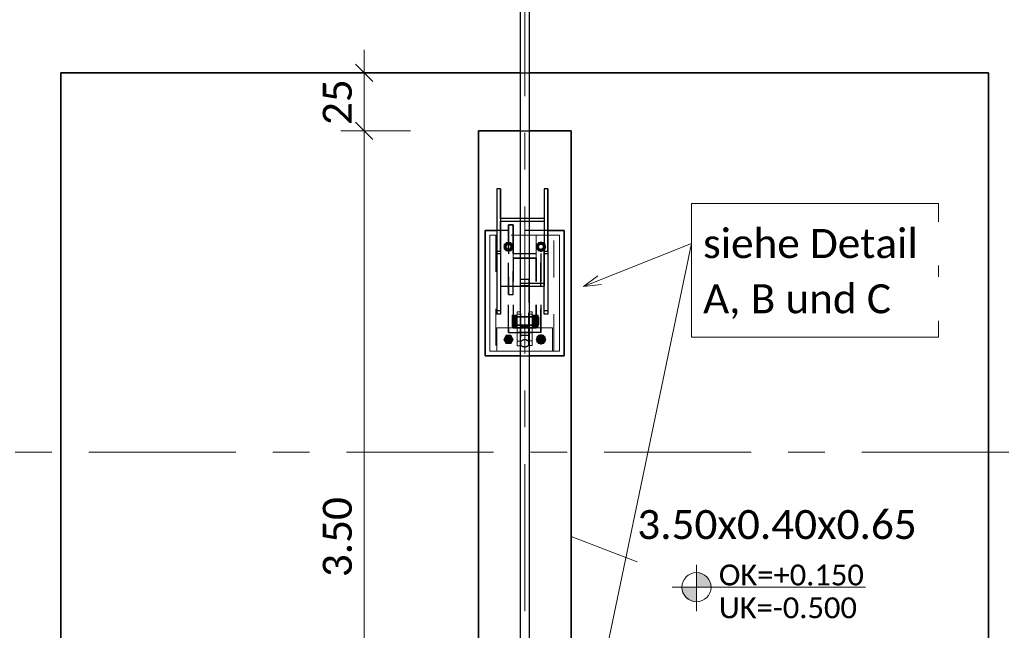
# Model space of a CAD drawing. Header units: metres. Extents: x -3 to 135, y -4 to 27.
# Tile 45 of 81: x 40.39 to 44.63, y 18 to 20.63. Entities that reach past the tile are written whole.
import ezdxf

# ---------------------------------------------------------------- set-up
doc = ezdxf.new("R2010")
doc.units = ezdxf.units.M
for name, pattern in [('Rasterlinie', [1.1112499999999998, 0.6349999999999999, -0.15875, 0.15875, -0.15875]), ('Strich', [0.3175, 0.15875, -0.15875]), ('Verdeckt', [0.15, 0.09999999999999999, -0.05])]:
    doc.linetypes.add(name, pattern=pattern)
for name, color, linetype, lineweight in [('_Verdeckte Linien_', 7, 'Strich', 18), ('A-ANNO-DIMS', 211, 'Continuous', 9), ('A-ANNO-DIMS-50', 211, 'Continuous', 9), ('S-BEAM', 12, 'Continuous', 35), ('S-BEAM-HDLN', 1, 'Verdeckt', 25), ('S-COLS', 52, 'Continuous', 18), ('S-COLS-HDLN', 52, 'Verdeckt', 25), ('S-FNDN', 32, 'Continuous', 35), ('S-FNDN-HDLN', 4, 'Verdeckt', 25), ('S-FNDN-IDEN', 2, 'Continuous', 9), ('S-GRID', 1, 'Continuous', 9), ('Text', 250, 'Continuous', 9), ('Tragwerksverbindungen', 7, 'Continuous', 18)]:
    doc.layers.add(name, color=color, linetype=linetype, lineweight=lineweight)
doc.styles.add('Calibri_1', font='calibri.ttf', dxfattribs={"height": 0.125})
doc.styles.add('Calibri_3', font='calibri.ttf', dxfattribs={"height": 0.08999999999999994})
doc.dimstyles.new('DIM25', dxfattribs={"dimscale": 0.3048, "dimtxt": 0.1471685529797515, "dimasz": 0.2460629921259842, "dimexe": 0.3280839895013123, "dimexo": 0.0625, "dimgap": 0.01640419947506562, "dimtad": 1, "dimrnd": 0.001, "dimzin": 0, "dimdsep": 46, "dimtxsty": 'Calibri_1', "dimblk1": 'OBLIQUE', "dimblk2": 'OBLIQUE', "dimsah": 1, "dimcen": 0.09, "dimdle": 0.3280839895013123, "dimadec": 0, "dimazin": 0, "dimtfac": 1, "dimtdec": 4, "dimtix": 1, "dimtmove": 0, "dimatfit": 3, "dimfxl": 0.6561679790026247, "dimfxlon": 1, "dimtvp": 1, "dimtolj": 1, "dimtzin": 0, "dimlwd": 18, "dimlwe": 18, "dimarcsym": 2})
doc.dimstyles.new('DIM25_1', dxfattribs={"dimscale": 0.3048, "dimtxt": 0.1471685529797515, "dimasz": 0.2460629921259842, "dimexe": 0.3280839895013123, "dimexo": 0.0625, "dimgap": 0.01640419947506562, "dimtad": 1, "dimdec": 1, "dimlfac": 100, "dimrnd": 0.1, "dimdsep": 46, "dimtxsty": 'Calibri_1', "dimblk1": 'OBLIQUE', "dimblk2": 'OBLIQUE', "dimsah": 1, "dimcen": 0.09, "dimdle": 0.3280839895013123, "dimadec": 0, "dimazin": 0, "dimtfac": 1, "dimtdec": 4, "dimtix": 1, "dimtmove": 0, "dimatfit": 3, "dimfxl": 0.6561679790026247, "dimfxlon": 1, "dimtvp": 1, "dimtolj": 1, "dimtzin": 0, "dimlwd": 18, "dimlwe": 18, "dimarcsym": 2})

# ---------------------------------------------------------------- blocks, each defined once
blk = doc.blocks.new('SP-TV-Schraube_Mutter_001 - M24-V24-Fundamente Draufsicht')
at = {"layer": 'Tragwerksverbindungen', "linetype": 'Strich'}
blk.add_hatch(color=142, dxfattribs=at).paths.add_polyline_path([(2.483133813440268, 7.231604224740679), (2.503918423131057, 7.231604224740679), (2.514310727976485, 7.249604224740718), (2.503918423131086, 7.26760422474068), (2.483133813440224, 7.26760422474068), (2.472741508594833, 7.249604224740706)])
at = {"layer": '_Verdeckte Linien_'}
for radius, start, end in [(0.01200000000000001, 90, 269.9999999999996), (0.01199999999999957, 269.9999999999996, 90)]:
    blk.add_arc((2.493526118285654, 7.249604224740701), radius, start, end, dxfattribs=at)
at = {"layer": 'Tragwerksverbindungen'}
for p, q in [((2.48313381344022, 7.26760422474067), (2.472741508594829, 7.249604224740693)), ((2.503918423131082, 7.26760422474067), (2.48313381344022, 7.26760422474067)), ((2.514310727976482, 7.249604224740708), (2.503918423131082, 7.26760422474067)), ((2.472741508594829, 7.249604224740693), (2.483133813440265, 7.23160422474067)), ((2.483133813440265, 7.23160422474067), (2.503918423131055, 7.23160422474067)), ((2.503918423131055, 7.23160422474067), (2.514310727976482, 7.249604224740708))]:
    blk.add_line(p, q, dxfattribs=at)
blk = doc.blocks.new('SP-TV-Schraube_Mutter_001 - M24-V11-Fundamente Draufsicht')
at = {"layer": '_Verdeckte Linien_'}
for p, q in [((2.483133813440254, 19.66760422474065), (2.472741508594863, 19.64960422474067)), ((2.503918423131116, 19.66760422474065), (2.483133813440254, 19.66760422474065)), ((2.514310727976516, 19.64960422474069), (2.503918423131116, 19.66760422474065)), ((2.472741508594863, 19.64960422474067), (2.483133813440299, 19.63160422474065)), ((2.483133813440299, 19.63160422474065), (2.503918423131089, 19.63160422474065)), ((2.503918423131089, 19.63160422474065), (2.514310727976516, 19.64960422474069))]:
    blk.add_line(p, q, dxfattribs=at)
for start, end in [(90, 269.9999999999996), (269.9999999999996, 90)]:
    blk.add_arc((2.493526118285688, 19.64960422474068), 0.01200000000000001, start, end, dxfattribs=at)
blk = doc.blocks.new('SP-TV-Mutter_001 - M24-1093895-Fundamente Draufsicht')
at = {"layer": '_Verdeckte Linien_'}
for centre, radius, start, end in [((0, 0), 0.01620000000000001, 359.9999999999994, 179.9999999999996), ((0, 0), 0.01620000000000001, 180.0000000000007, 359.9999999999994), ((0, 0), 0.01199999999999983, 2.289999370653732e-13, 180), ((0, 0), 0.01199999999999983, 180.0000000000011, 2.035554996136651e-13), ((-2.957745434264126e-20, 0), 0.01037600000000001, 6.679164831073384e-13, 179.9999999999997), ((-2.957745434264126e-20, 0), 0.01037600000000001, 179.9999999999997, 359.9999999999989)]:
    blk.add_arc(centre, radius, start, end, dxfattribs=at)
for points in [[(-0.02078460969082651, 8.036904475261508e-17), (-0.01902888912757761, 0.00304099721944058), (-0.01554111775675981, 0.009081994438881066), (-0.01210068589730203, 0.01504099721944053), (-0.01039230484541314, 0.018)], [(-0.01039230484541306, -0.01800000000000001), (-0.01210068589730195, -0.01504099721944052), (-0.01554111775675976, -0.009081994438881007), (-0.01902888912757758, -0.003040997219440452), (-0.0207846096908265, 8.411431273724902e-17)], [(-0.01039230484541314, 0.018), (-0.006975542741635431, 0.018), (-9.467902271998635e-05, 0.018), (0.00688086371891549, 0.018), (0.01039230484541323, 0.018)], [(0.01039230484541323, 0.018), (0.01210068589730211, 0.01504099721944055), (0.01554111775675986, 0.009081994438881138), (0.01902888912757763, 0.003040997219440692), (0.02078460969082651, 2.247160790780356e-16)], [(0.02078460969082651, 2.263023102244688e-16), (0.0190762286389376, -0.002959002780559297), (0.01563579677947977, -0.00891800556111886), (0.01214802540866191, -0.01495900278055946), (0.01039230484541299, -0.01800000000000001)], [(0.01039230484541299, -0.01800000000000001), (0.006975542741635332, -0.01800000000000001), (9.467902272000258e-05, -0.01800000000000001), (-0.006880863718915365, -0.01800000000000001), (-0.01039230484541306, -0.01800000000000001)]]:
    blk.add_open_spline(points, degree=3, dxfattribs=at)
blk = doc.blocks.new('Rundstahl Träger - RB 36-V14-Fundamente Draufsicht')
at = {"layer": 'S-BEAM', "lineweight": 25}
for p, q in [((2.543526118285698, 21.8057504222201), (2.543526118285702, 17.60123693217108)), ((2.583526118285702, 17.60123693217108), (2.583526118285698, 21.8057504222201))]:
    blk.add_line(p, q, dxfattribs=at)
for major_axis, ratio, start_param, end_param in [((0.02000000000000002, 0), 0.6494464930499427, 0, 3.141592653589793), ((0.02000000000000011, 0), 0.6494464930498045, 3.156084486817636, 6.26869347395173)]:
    blk.add_ellipse((2.563526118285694, 21.80575042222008), major_axis=major_axis, ratio=ratio, start_param=start_param, end_param=end_param, dxfattribs=at)
at = {"layer": 'S-BEAM-HDLN'}
for major_axis, ratio, start_param, end_param in [((-0.02000000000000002, 4.986045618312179e-16), 0.6494464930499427, 3.135269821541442e-13, 3.141592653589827), ((0.02000000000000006, 0), 0.6494464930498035, 0.01449183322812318, 3.127100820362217)]:
    blk.add_ellipse((2.563526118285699, 17.60123693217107), major_axis=major_axis, ratio=ratio, start_param=start_param, end_param=end_param, dxfattribs=at)
blk = doc.blocks.new('Rundstahl Träger - RB 36-V15-Fundamente Draufsicht')
at = {"layer": 'S-BEAM', "lineweight": 25}
for p, q in [((2.543526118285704, 19.23292108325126), (2.543526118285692, 15.61392529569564)), ((2.583526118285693, 15.61392529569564), (2.583526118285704, 19.23292108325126))]:
    blk.add_line(p, q, dxfattribs=at)
for major_axis, ratio, start_param, end_param in [((0.01999999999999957, 0), 0.7505517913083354, 0.01259374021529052, 3.12899891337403), ((0.02000000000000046, 0), 0.7505517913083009, 3.141592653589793, 6.283185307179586)]:
    blk.add_ellipse((2.563526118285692, 15.61392529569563), major_axis=major_axis, ratio=ratio, start_param=start_param, end_param=end_param, dxfattribs=at)
at = {"layer": 'S-BEAM-HDLN'}
for major_axis, ratio, start_param, end_param in [((0.02000000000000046, 0), 0.7505517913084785, 0, 3.141592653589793), ((0.01999999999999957, 0), 0.7505517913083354, 3.154186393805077, 6.270591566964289)]:
    blk.add_ellipse((2.563526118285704, 19.23292108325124), major_axis=major_axis, ratio=ratio, start_param=start_param, end_param=end_param, dxfattribs=at)
blk = doc.blocks.new('Öse81 - Öse2-1140889-Fundamente Draufsicht')
at = {"layer": 'S-COLS'}
for p, q in [((2.543526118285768, 44.12825934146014), (2.531026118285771, 44.12825934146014)), ((2.531026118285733, 44.12825934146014), (2.531026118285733, 44.11796475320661)), ((2.531026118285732, 44.00196184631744), (2.531026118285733, 44.1179647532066)), ((2.543526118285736, 44.11796475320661), (2.531026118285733, 44.11796475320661)), ((2.531026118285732, 43.98202432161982), (2.531026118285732, 44.00196184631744)), ((2.531026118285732, 44.00196184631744), (2.543526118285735, 44.00196184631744)), ((2.543526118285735, 43.98202432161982), (2.531026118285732, 43.98202432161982))]:
    blk.add_line(p, q, dxfattribs=at)
at = {"layer": 'S-COLS-HDLN'}
for p, q in [((2.546026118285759, 44.12825934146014), (2.543575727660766, 44.12825934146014)), ((2.546026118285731, 44.11796475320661), (2.546026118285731, 44.12825934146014)), ((2.546026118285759, 44.10718075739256), (2.531026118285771, 44.10718075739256)), ((2.546026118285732, 44.11796475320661), (2.543575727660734, 44.11796475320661)), ((2.546026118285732, 44.1179647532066), (2.546026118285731, 44.00196184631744)), ((2.531026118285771, 44.07008075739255), (2.546026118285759, 44.07008075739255)), ((2.546026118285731, 44.05914974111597), (2.531026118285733, 44.05914974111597)), ((2.543575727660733, 44.00196184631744), (2.546026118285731, 44.00196184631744)), ((2.546026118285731, 44.00196184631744), (2.546026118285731, 43.98202432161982)), ((2.546026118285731, 43.98202432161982), (2.543575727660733, 43.98202432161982))]:
    blk.add_line(p, q, dxfattribs=at)
blk = doc.blocks.new('Lasche richtig42 - Lasche richtig-1141010-Fundamente Draufsicht')
at = {"layer": 'S-COLS-HDLN'}
for p, q in [((2.546026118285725, 44.12243060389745), (2.546026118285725, 44.26776297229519)), ((2.581026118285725, 44.26776297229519), (2.546026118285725, 44.26776297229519)), ((2.581026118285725, 44.26776297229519), (2.581026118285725, 44.12243060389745)), ((2.546026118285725, 44.2421859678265), (2.581026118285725, 44.2421859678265)), ((2.546026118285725, 44.12243060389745), (2.546026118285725, 44.0280075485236)), ((2.581026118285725, 44.0280075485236), (2.581026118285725, 44.12243060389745)), ((2.581026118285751, 44.10718075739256), (2.54602611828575, 44.10718075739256)), ((2.54602611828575, 44.07008075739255), (2.581026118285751, 44.07008075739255)), ((2.581026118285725, 44.06373046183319), (2.546026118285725, 44.06373046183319)), ((2.54602611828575, 44.02800754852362), (2.581026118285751, 44.02800754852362))]:
    blk.add_line(p, q, dxfattribs=at)
blk = doc.blocks.new('Öse87 - Öse2-1141024-Fundamente Draufsicht')
at = {"layer": 'S-COLS'}
for p, q in [((42.59602611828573, 19.36883244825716), (42.58352611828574, 19.36883244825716)), ((42.59602611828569, 19.3585378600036), (42.59602611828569, 19.36883244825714)), ((42.59602611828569, 19.3585378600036), (42.58352611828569, 19.3585378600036)), ((42.59602611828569, 19.3585378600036), (42.59602611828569, 19.24302082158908)), ((42.58352611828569, 19.24302082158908), (42.59602611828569, 19.24302082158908)), ((42.59602611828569, 19.24302082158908), (42.59602611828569, 19.2229196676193)), ((42.59602611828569, 19.2229196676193), (42.5835261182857, 19.2229196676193))]:
    blk.add_line(p, q, dxfattribs=at)
at = {"layer": 'S-COLS-HDLN'}
for p, q in [((42.58347650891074, 19.36883244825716), (42.58102611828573, 19.36883244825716)), ((42.58102611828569, 19.36883244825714), (42.58102611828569, 19.3585378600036)), ((42.58102611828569, 19.24302082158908), (42.58102611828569, 19.3585378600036)), ((42.5834765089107, 19.3585378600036), (42.58102611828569, 19.3585378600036)), ((42.59602611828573, 19.34775386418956), (42.58102611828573, 19.34775386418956)), ((42.58102611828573, 19.31065386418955), (42.59602611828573, 19.31065386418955)), ((42.59602611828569, 19.29972284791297), (42.58102611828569, 19.29972284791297)), ((42.58102611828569, 19.2229196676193), (42.58102611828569, 19.24302082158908)), ((42.58102611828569, 19.24302082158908), (42.5834765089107, 19.24302082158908)), ((42.58347650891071, 19.2229196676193), (42.58102611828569, 19.2229196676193))]:
    blk.add_line(p, q, dxfattribs=at)
blk = doc.blocks.new('SP-TV-AP-Rechteck_002 - AP-Rechteck-V26-Fundamente Draufsicht')
at = {"layer": '_Verdeckte Linien_'}
for p, q in [((0.01995039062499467, 0.25), (-0.01995039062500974, 0.25)), ((-0.09995039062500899, -0.25), (0.119950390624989, -0.25))]:
    blk.add_line(p, q, dxfattribs=at)
at = {"layer": 'Tragwerksverbindungen'}
for p, q in [((-0.02000000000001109, 0.25), (-0.15, 0.25)), ((-0.15, 0.25), (-0.15, -0.25)), ((0.15, 0.25), (0.01999999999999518, 0.25)), ((0.15, -0.25), (0.15, 0.25)), ((-0.15, -0.25), (-0.1000000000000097, -0.25)), ((0.1199999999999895, -0.25), (0.15, -0.25))]:
    blk.add_line(p, q, dxfattribs=at)
blk = doc.blocks.new('SP-TV-Schraube_Mutter_001 - M33-V17-Fundamente Draufsicht')
at = {"layer": 'Tragwerksverbindungen', "linetype": 'Strich'}
for points in [[(-0.02499999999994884, 7.363496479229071e-14), (1.082867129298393e-14, 7.363496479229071e-14), (1.082867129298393e-14, 0.02100000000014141), (-0.024999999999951, 0.02100000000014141)], [(1.082867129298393e-14, 7.363496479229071e-14), (0.02500000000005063, 7.363496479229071e-14), (0.02500000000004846, 0.02100000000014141), (1.082867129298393e-14, 0.02100000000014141)], [(-0.024999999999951, -0.09099999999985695), (1.082867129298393e-14, -0.09099999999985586), (1.082867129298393e-14, -0.06499999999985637), (-0.02499999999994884, -0.06499999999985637), (-0.024999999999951, -0.08510774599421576)], [(1.082867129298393e-14, -0.08510774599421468), (1.082867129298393e-14, -0.09099999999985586), (0.02500000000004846, -0.09099999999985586), (0.02500000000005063, -0.06499999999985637), (1.082867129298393e-14, -0.06499999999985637)], [(-0.01593777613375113, -0.09099999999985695), (-0.01593777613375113, -0.09315620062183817), (0.01593777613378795, -0.09315620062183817), (0.01593777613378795, -0.09099999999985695), (-0.01428941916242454, -0.09099999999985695)]]:
    blk.add_hatch(color=142, dxfattribs=at).paths.add_polyline_path(points)
at = {"layer": '_Verdeckte Linien_'}
for p, q in [((-0.01649999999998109, 7.255209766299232e-14), (-0.01649999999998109, -0.06499999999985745)), ((0.01650000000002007, -0.06499999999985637), (0.01650000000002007, 7.363496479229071e-14))]:
    blk.add_line(p, q, dxfattribs=at)
at = {"layer": 'Tragwerksverbindungen'}
for p, q in [((-0.02499999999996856, 0.02100000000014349), (-7.825406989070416e-15, 0.0210000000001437)), ((-0.02499999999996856, 0.02100000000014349), (-0.02499999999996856, 7.606718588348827e-14)), ((-7.825406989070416e-15, 7.626509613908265e-14), (-0.02499999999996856, 7.606550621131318e-14)), ((-7.825406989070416e-15, 0.0210000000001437), (0.02500000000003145, 0.02100000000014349)), ((-7.825406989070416e-15, 0.0210000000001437), (-7.825406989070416e-15, 7.626599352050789e-14)), ((0.02500000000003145, 7.606550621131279e-14), (-7.825406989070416e-15, 7.626509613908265e-14)), ((0.02500000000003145, 0.02100000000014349), (0.02500000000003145, 7.606718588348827e-14)), ((-0.02499999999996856, -0.06499999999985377), (-7.199374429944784e-15, -0.06499999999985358)), ((-0.02499999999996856, -0.06499999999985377), (-0.02499999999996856, -0.09099999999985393)), ((-7.199374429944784e-15, -0.06499999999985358), (0.02500000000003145, -0.06499999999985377)), ((-7.199374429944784e-15, -0.06499999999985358), (-7.199374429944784e-15, -0.09099999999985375)), ((0.02500000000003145, -0.06499999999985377), (0.02500000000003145, -0.09099999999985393)), ((-7.199374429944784e-15, -0.09099999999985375), (-0.02499999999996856, -0.09099999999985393)), ((-0.01649999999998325, -0.09099999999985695), (-0.01649999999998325, -0.09315620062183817)), ((-0.0165, -0.09315620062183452), (0.0165, -0.09315620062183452)), ((0.02500000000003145, -0.09099999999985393), (-7.199374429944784e-15, -0.09099999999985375)), ((0.01650000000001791, -0.09315620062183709), (0.01650000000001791, -0.09099999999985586))]:
    blk.add_line(p, q, dxfattribs=at)
blk = doc.blocks.new('SP-TV-Schraube_Mutter_001 - M24-V22-Fundamente Draufsicht')
at = {"layer": '_Verdeckte Linien_'}
for p, q in [((2.623133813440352, 19.66760422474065), (2.612741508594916, 19.64960422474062)), ((2.643918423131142, 19.66760422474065), (2.623133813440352, 19.66760422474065)), ((2.654310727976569, 19.64960422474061), (2.643918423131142, 19.66760422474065)), ((2.612741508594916, 19.64960422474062), (2.623133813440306, 19.63160422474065)), ((2.623133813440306, 19.63160422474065), (2.643918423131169, 19.63160422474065)), ((2.643918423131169, 19.63160422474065), (2.654310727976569, 19.64960422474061))]:
    blk.add_line(p, q, dxfattribs=at)
for radius, start, end in [(0.01200000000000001, 90, 269.9999999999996), (0.01199999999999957, 269.9999999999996, 90)]:
    blk.add_arc((2.633526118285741, 19.64960422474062), radius, start, end, dxfattribs=at)
blk = doc.blocks.new('SP-TV-Schraube_Mutter_001 - M24-V23-Fundamente Draufsicht')
at = {"layer": 'Tragwerksverbindungen', "linetype": 'Strich'}
blk.add_hatch(color=142, dxfattribs=at).paths.add_polyline_path([(2.643918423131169, 19.23160422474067), (2.654310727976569, 19.24960422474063), (2.643918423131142, 19.26760422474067), (2.623133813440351, 19.26760422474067), (2.612741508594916, 19.24960422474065), (2.623133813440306, 19.23160422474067)])
at = {"layer": '_Verdeckte Linien_'}
for start, end in [(90, 269.9999999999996), (269.9999999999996, 90)]:
    blk.add_arc((2.633526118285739, 19.24960422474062), 0.01200000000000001, start, end, dxfattribs=at)
at = {"layer": 'Tragwerksverbindungen'}
for p, q in [((2.62313381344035, 19.26760422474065), (2.612741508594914, 19.24960422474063)), ((2.612741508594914, 19.24960422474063), (2.623133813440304, 19.23160422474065)), ((2.64391842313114, 19.26760422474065), (2.62313381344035, 19.26760422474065)), ((2.654310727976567, 19.24960422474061), (2.64391842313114, 19.26760422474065)), ((2.643918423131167, 19.23160422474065), (2.654310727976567, 19.24960422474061)), ((2.623133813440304, 19.23160422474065), (2.643918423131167, 19.23160422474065))]:
    blk.add_line(p, q, dxfattribs=at)
blk = doc.blocks.new('SP-TV-Mutter_001 - M24-1128538-Fundamente Draufsicht')
at = {"layer": '_Verdeckte Linien_'}
for centre, radius, start, end in [((0, 0), 0.01620000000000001, 359.9999999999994, 179.9999999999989), ((0, 0), 0.01620000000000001, 180, 359.9999999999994), ((0, 0), 0.01199999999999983, 2.289999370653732e-13, 179.9999999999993), ((0, 0), 0.01199999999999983, 180.0000000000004, 2.035554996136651e-13), ((-2.957745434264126e-20, 0), 0.01037600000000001, 3.244165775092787e-13, 179.9999999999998), ((-2.957745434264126e-20, 0), 0.01037600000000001, 179.9999999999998, 359.9999999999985)]:
    blk.add_arc(centre, radius, start, end, dxfattribs=at)
for points in [[(-0.0207846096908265, -8.459899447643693e-17), (-0.01902888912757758, 0.003040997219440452), (-0.01554111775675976, 0.00908199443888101), (-0.01210068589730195, 0.01504099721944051), (-0.01039230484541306, 0.01800000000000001)], [(-0.01039230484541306, 0.01800000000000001), (-0.006880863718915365, 0.01800000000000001), (9.467902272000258e-05, 0.01800000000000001), (0.006975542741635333, 0.01800000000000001), (0.01039230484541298, 0.01800000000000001)], [(0.01039230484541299, 0.01800000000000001), (0.01214802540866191, 0.01495900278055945), (0.01563579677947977, 0.00891800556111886), (0.0190762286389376, 0.002959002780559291), (0.02078460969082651, -2.260379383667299e-16)], [(-0.01039230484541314, -0.018), (-0.01210068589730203, -0.01504099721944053), (-0.01554111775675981, -0.009081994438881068), (-0.01902888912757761, -0.003040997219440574), (-0.02078460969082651, -8.076560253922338e-17)], [(0.01039230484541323, -0.018), (0.006880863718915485, -0.018), (-9.467902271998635e-05, -0.018), (-0.006975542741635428, -0.018), (-0.01039230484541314, -0.018)], [(0.02078460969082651, -2.263023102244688e-16), (0.01902888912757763, -0.003040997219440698), (0.01554111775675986, -0.009081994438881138), (0.0121006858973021, -0.01504099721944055), (0.01039230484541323, -0.018)]]:
    blk.add_open_spline(points, degree=3, dxfattribs=at)
blk = doc.blocks.new('SP-TV-AP-Rechteck_002 - AP-Rechteck-1128539-Fundamente Draufsicht')
at = {"layer": '_Verdeckte Linien_'}
for p, q in [((0.05, 0.05), (-0.05, 0.05)), ((-0.05, 0.05), (-0.05, -0.05)), ((0.05, -0.05), (0.05, 0.05)), ((-0.05, -0.05), (0.05, -0.05))]:
    blk.add_line(p, q, dxfattribs=at)
blk = doc.blocks.new('SP-TV-AP-Rechteck_002 - AP-Rechteck-1128540-Fundamente Draufsicht')
at = {"layer": '_Verdeckte Linien_'}
for p, q in [((0.125, 0.25), (-0.125, 0.25)), ((-0.125, 0.25), (-0.125, -0.25)), ((0.125, -0.25), (0.125, 0.25)), ((-0.125, -0.25), (0.125, -0.25))]:
    blk.add_line(p, q, dxfattribs=at)
blk = doc.blocks.new('DIMBLOCK103-Fundamente Draufsicht')
at = {"layer": 'A-ANNO-DIMS-50', "lineweight": 35}
for p, q in [((41.87098353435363, 20.14930521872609), (41.83348353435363, 20.18680521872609)), ((41.87098353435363, 20.14930521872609), (41.90848353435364, 20.11180521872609)), ((41.87098353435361, 16.6493052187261), (41.83348353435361, 16.68680521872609)), ((41.87098353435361, 16.6493052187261), (41.90848353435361, 16.61180521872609))]:
    blk.add_line(p, q, dxfattribs=at)
at = {"layer": 'A-ANNO-DIMS-50', "lineweight": 18}
for p, q in [((41.87098353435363, 20.14930521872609), (41.77098353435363, 20.14930521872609)), ((41.87098353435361, 16.6493052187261), (41.87098353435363, 20.14930521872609)), ((41.87098353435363, 20.14930521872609), (42.07098353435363, 20.14930521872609)), ((41.87098353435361, 16.6493052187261), (41.77098353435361, 16.6493052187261)), ((41.87098353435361, 16.6493052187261), (42.07098353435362, 16.6493052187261))]:
    blk.add_line(p, q, dxfattribs=at)
at = {"layer": 'A-ANNO-DIMS-50', "color": 0, "lineweight": 18, "insert": (41.69273154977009, 18.22418355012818), "char_height": 0.125, "width": 0.4202920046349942, "attachment_point": 1, "rotation": 90, "line_spacing_factor": 1.158047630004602, "style": 'Calibri_1'}
blk.add_mtext('3.50', dxfattribs=at)
blk = doc.blocks.new('_Oblique')
at = {"color": 0, "linetype": 'ByBlock', "lineweight": -2}
blk.add_line((-0.5, -0.5), (0.5, 0.5), dxfattribs=at)
blk = doc.blocks.new('DIMBLOCK104-Fundamente Draufsicht')
at = {"layer": 'A-ANNO-DIMS-50', "lineweight": 18}
for p, q in [((41.87098353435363, 20.14930521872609), (41.87098353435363, 20.4993052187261)), ((41.87098353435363, 20.39930521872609), (41.67098353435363, 20.39930521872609)), ((41.87098353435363, 20.39930521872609), (41.97098353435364, 20.39930521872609)), ((41.87098353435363, 20.14930521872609), (41.77098353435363, 20.14930521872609)), ((41.87098353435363, 20.14930521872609), (42.07098353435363, 20.14930521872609))]:
    blk.add_line(p, q, dxfattribs=at)
at = {"layer": 'A-ANNO-DIMS-50', "lineweight": 35}
for p, q in [((41.87098353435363, 20.39930521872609), (41.83348353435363, 20.43680521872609)), ((41.87098353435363, 20.39930521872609), (41.90848353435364, 20.36180521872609)), ((41.87098353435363, 20.14930521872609), (41.83348353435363, 20.18680521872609)), ((41.87098353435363, 20.14930521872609), (41.90848353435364, 20.11180521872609))]:
    blk.add_line(p, q, dxfattribs=at)
at = {"layer": 'A-ANNO-DIMS-50', "color": 0, "lineweight": 18, "insert": (41.6927315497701, 20.174235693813), "char_height": 0.125, "width": 0.2401668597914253, "attachment_point": 1, "rotation": 90, "line_spacing_factor": 1.158047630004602, "style": 'Calibri_1'}
blk.add_mtext('25', dxfattribs=at)
blk = doc.blocks.new('SP-TX-Fundamentplatte-Typenname_HK-25_002 - 2_5-CAL _ HK-623316-Fundamente Draufsicht')
at = {"layer": 'S-FNDN-IDEN'}
h = blk.add_hatch(color=256, dxfattribs=at)
edge = h.paths.add_edge_path()
edge.add_line((-0.007056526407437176, -0.004365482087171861), (-0.007056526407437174, -0.003107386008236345))
edge.add_arc((-0.007056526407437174, -0.004365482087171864), 0.001258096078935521, -1.1368683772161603e-13, 90.0000000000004, ccw=False)
edge.add_line((-0.005798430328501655, -0.004365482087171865), (-0.007056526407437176, -0.004365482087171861))
h = blk.add_hatch(color=256, dxfattribs=at)
edge = h.paths.add_edge_path()
edge.add_line((-0.007056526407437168, -0.004365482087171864), (-0.007056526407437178, -0.00562357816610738))
edge.add_arc((-0.007056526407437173, -0.004365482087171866), 0.001258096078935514, 179.9999999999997, 269.9999999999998, ccw=False)
edge.add_line((-0.008314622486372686, -0.004365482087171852), (-0.007056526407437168, -0.004365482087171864))
for p, q in [((-0.007056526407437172, -0.002436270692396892), (-0.007056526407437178, -0.006436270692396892)), ((-0.007056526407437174, -0.003107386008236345), (-0.007056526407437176, -0.004365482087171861)), ((-0.009150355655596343, -0.004365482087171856), (0.007532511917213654, -0.00436548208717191)), ((-0.007056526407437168, -0.004365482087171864), (-0.008314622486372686, -0.004365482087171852)), ((-0.007056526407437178, -0.00562357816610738), (-0.007056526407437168, -0.004365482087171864)), ((-0.007056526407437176, -0.004365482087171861), (-0.005798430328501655, -0.004365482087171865))]:
    blk.add_line(p, q, dxfattribs=at)
blk.add_circle((-0.007056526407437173, -0.004365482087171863), 0.00125809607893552, dxfattribs=at)
for centre, radius, start, end in [((-0.007056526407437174, -0.004365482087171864), 0.001258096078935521, 359.9999999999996, 90.00000000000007), ((-0.007056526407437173, -0.004365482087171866), 0.001258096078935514, 179.9999999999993, 269.9999999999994)]:
    blk.add_arc(centre, radius, start, end, dxfattribs=at)

msp = doc.modelspace()

# ---------------------------------------------------------------- linework, layer by layer
at = {"layer": 'S-BEAM', "lineweight": 25}
for p, q in [((42.4595261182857, 19.89948282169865), (42.44352611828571, 19.89948282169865)), ((42.44352611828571, 19.89948282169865), (42.44352611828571, 19.63091241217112)), ((42.44352611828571, 19.89948282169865), (42.44352611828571, 19.61939980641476)), ((42.4595261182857, 19.7709962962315), (42.4595261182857, 19.89948282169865)), ((42.4595261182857, 19.89948282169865), (42.4595261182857, 19.7709962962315)), ((42.66352611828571, 19.89948282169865), (42.6475261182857, 19.89948282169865)), ((42.6475261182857, 19.89948282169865), (42.6475261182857, 19.7709962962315)), ((42.6475261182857, 19.89948282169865), (42.6475261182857, 19.7709962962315)), ((42.66352611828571, 19.63091241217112), (42.66352611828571, 19.89948282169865)), ((42.66352611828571, 19.89948282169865), (42.66352611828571, 19.61939980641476)), ((42.5435261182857, 19.7709962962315), (42.4595261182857, 19.7709962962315)), ((42.4595261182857, 19.63091241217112), (42.4595261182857, 19.75939893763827)), ((42.4595261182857, 19.75939893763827), (42.5435261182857, 19.75939893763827)), ((42.4595261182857, 19.75939893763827), (42.4595261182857, 19.47931592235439)), ((42.6475261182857, 19.7709962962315), (42.5835261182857, 19.7709962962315)), ((42.5835261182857, 19.75939893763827), (42.6475261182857, 19.75939893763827)), ((42.6475261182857, 19.75939893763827), (42.6475261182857, 19.63091241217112)), ((42.6475261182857, 19.75939893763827), (42.6475261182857, 19.47931592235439)), ((42.44352611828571, 19.63091241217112), (42.4595261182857, 19.63091241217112)), ((42.44352611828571, 19.63091241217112), (42.44352611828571, 19.35838381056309)), ((42.4595261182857, 19.63091241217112), (42.4595261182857, 19.35838381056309)), ((42.6475261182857, 19.63091241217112), (42.66352611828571, 19.63091241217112)), ((42.6475261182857, 19.35838381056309), (42.6475261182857, 19.63091241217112)), ((42.66352611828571, 19.63091241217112), (42.66352611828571, 19.35838381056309)), ((42.4595261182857, 19.47931592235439), (42.5435261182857, 19.47931592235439)), ((42.5835261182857, 19.47931592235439), (42.6475261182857, 19.47931592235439)), ((42.4595261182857, 19.35838381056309), (42.44352611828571, 19.35838381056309)), ((42.66352611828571, 19.35838381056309), (42.6475261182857, 19.35838381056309))]:
    msp.add_line(p, q, dxfattribs=at)
at = {"layer": 'S-BEAM-HDLN'}
for p, q in [((42.4595261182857, 19.7709962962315), (42.4595261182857, 19.75942739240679)), ((42.4595261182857, 19.7709466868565), (42.4595261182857, 19.75944854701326)), ((42.58347650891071, 19.7709962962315), (42.5435757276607, 19.7709962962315)), ((42.5435757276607, 19.75939893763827), (42.58347650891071, 19.75939893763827)), ((42.6475261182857, 19.7709962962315), (42.6475261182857, 19.75942739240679)), ((42.6475261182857, 19.7709466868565), (42.6475261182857, 19.75944854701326)), ((42.4595261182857, 19.61939980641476), (42.44352611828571, 19.61939980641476)), ((42.66352611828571, 19.61939980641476), (42.6475261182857, 19.61939980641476)), ((42.6475261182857, 19.49091328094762), (42.4595261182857, 19.49091328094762)), ((42.5435757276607, 19.47931592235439), (42.58347650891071, 19.47931592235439)), ((42.44352611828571, 19.37379184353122), (42.4595261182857, 19.37379184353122)), ((42.6475261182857, 19.37379184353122), (42.66352611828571, 19.37379184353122))]:
    msp.add_line(p, q, dxfattribs=at)
at = {"layer": 'S-FNDN'}
for p, q in [((40.56352611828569, 20.3993052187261), (42.5435261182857, 20.39930521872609)), ((40.56352611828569, 16.3993052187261), (40.56352611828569, 20.3993052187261)), ((42.58352611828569, 20.39930521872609), (44.56352611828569, 20.39930521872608)), ((44.56352611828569, 20.39930521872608), (44.56352611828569, 16.39930521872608)), ((42.36352611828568, 20.14930521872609), (42.54352611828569, 20.14930521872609)), ((42.36352611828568, 16.64930521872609), (42.36352611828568, 20.14930521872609)), ((42.58352611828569, 20.14930521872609), (42.76352611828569, 20.14930521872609)), ((42.76352611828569, 20.14930521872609), (42.76352611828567, 16.64930521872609)), ((42.39352611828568, 19.71960422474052), (42.39352611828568, 19.17960422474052)), ((42.44352611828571, 19.71960422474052), (42.39352611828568, 19.71960422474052)), ((42.73352611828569, 19.71960422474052), (42.66352611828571, 19.71960422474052)), ((42.73352611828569, 19.17960422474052), (42.73352611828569, 19.71960422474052)), ((42.39352611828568, 19.17960422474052), (42.54352611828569, 19.17960422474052)), ((42.5835261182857, 19.17960422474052), (42.73352611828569, 19.17960422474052))]:
    msp.add_line(p, q, dxfattribs=at)
at = {"layer": 'S-FNDN-HDLN'}
for p, q in [((42.54357572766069, 20.39930521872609), (42.5834765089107, 20.39930521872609)), ((42.54357572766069, 20.14930521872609), (42.5834765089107, 20.14930521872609)), ((42.49352611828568, 19.71960422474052), (42.44357572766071, 19.71960422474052)), ((42.51352611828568, 19.74367655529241), (42.49352611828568, 19.74367655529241)), ((42.49352611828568, 19.74367655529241), (42.49352611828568, 19.71960422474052)), ((42.49352611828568, 19.71960422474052), (42.49352611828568, 19.74367655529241)), ((42.49352611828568, 19.74367655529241), (42.51352611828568, 19.74367655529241)), ((42.49352611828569, 19.27960422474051), (42.49352611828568, 19.71960422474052)), ((42.49352611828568, 19.71960422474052), (42.49352611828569, 19.44372616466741)), ((42.49352611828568, 19.44367655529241), (42.49352611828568, 19.71955461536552)), ((42.51352611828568, 19.71960422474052), (42.51352611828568, 19.74367655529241)), ((42.51352611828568, 19.74367655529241), (42.51352611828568, 19.71960422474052)), ((42.51352611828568, 19.71960422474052), (42.51352611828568, 19.62036203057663)), ((42.51352611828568, 19.62036203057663), (42.51352611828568, 19.71960422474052)), ((42.66347650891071, 19.71960422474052), (42.51352611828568, 19.71960422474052)), ((42.51352611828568, 19.71955461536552), (42.51352611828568, 19.62036203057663)), ((42.51352611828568, 19.62036203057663), (42.63352611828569, 19.62036203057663)), ((42.51352611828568, 19.62036203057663), (42.63352611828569, 19.62036203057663)), ((42.63352611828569, 19.62036203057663), (42.63352611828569, 19.61960422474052)), ((42.63352611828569, 19.62036203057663), (42.63352611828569, 19.61960422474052)), ((42.63352611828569, 19.61960422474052), (42.63352611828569, 19.59960422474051)), ((42.63352611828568, 19.27960422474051), (42.63352611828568, 19.61960422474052)), ((42.63352611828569, 19.61955461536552), (42.63352611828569, 19.59960422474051)), ((42.51352611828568, 19.44367655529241), (42.51352611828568, 19.59960422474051)), ((42.51352611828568, 19.59960422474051), (42.6135261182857, 19.59960422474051)), ((42.6135261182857, 19.59960422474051), (42.5135261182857, 19.59960422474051)), ((42.5135261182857, 19.59960422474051), (42.5135261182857, 19.29960422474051)), ((42.6135261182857, 19.29960422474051), (42.6135261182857, 19.59960422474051)), ((42.6135261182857, 19.59960422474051), (42.6135261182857, 19.29960422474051)), ((42.63352611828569, 19.59960422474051), (42.63352611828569, 19.29960422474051)), ((42.6335261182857, 19.59960422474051), (42.6335261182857, 19.29960422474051)), ((42.49352611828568, 19.44367655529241), (42.51352611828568, 19.44367655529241)), ((42.49352611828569, 19.29960422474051), (42.49352611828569, 19.44367655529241)), ((42.49352611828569, 19.27960422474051), (42.49352611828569, 19.29960422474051)), ((42.6135261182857, 19.29960422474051), (42.49352611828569, 19.29960422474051)), ((42.49352611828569, 19.29955461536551), (42.49352611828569, 19.27960422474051)), ((42.49352611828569, 19.2793052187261), (42.49352611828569, 19.27960422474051)), ((42.49352611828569, 19.27960422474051), (42.63352611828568, 19.27960422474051)), ((42.63352611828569, 19.27960422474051), (42.49352611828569, 19.27960422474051)), ((42.63352611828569, 19.2793052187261), (42.49352611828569, 19.2793052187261)), ((42.5135261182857, 19.29960422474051), (42.6135261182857, 19.29960422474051)), ((42.63352611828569, 19.29960422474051), (42.63352611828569, 19.27960422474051)), ((42.63352611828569, 19.29960422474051), (42.63352611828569, 19.27960422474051)), ((42.63352611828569, 19.27960422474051), (42.63352611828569, 19.2793052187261)), ((42.54357572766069, 19.17960422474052), (42.58347650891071, 19.17960422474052))]:
    msp.add_line(p, q, dxfattribs=at)
at = {"layer": 'S-FNDN-IDEN'}
msp.add_line((42.7635261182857, 18.39930521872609), (43.04903254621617, 18.29052775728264), dxfattribs=at)
at = {"layer": 'S-GRID', "linetype": 'Rasterlinie'}
for p, q in [((42.5635261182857, 25.37964771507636), (42.56352611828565, -0.02293294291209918)), ((-2.655727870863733, 18.76367655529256), (47.21519007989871, 18.7636765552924))]:
    msp.add_line(p, q, dxfattribs=at)
at = {"layer": 'Text'}
for p, q in [((42.81682876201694, 19.47767652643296), (43.28257016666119, 19.66313286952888)), ((42.84901751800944, 17.58804445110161), (43.28257016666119, 19.66313286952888)), ((42.81682876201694, 19.47767652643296), (42.87907328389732, 19.52409286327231)), ((42.81682876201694, 19.47767652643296), (42.89394226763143, 19.48675199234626))]:
    msp.add_line(p, q, dxfattribs=at)
at = {"layer": 'Text', "flags": 128}
msp.add_lwpolyline([(43.28257016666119, 19.83584120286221), (44.34739705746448, 19.83584120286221), (44.34739705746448, 19.25934120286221), (43.28257016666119, 19.25934120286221)], close=True, dxfattribs=at)

# ---------------------------------------------------------------- block references
at = {"layer": '_Verdeckte Linien_'}
for name, p, rotation in [('SP-TV-AP-Rechteck_002 - AP-Rechteck-V26-Fundamente Draufsicht', (42.56352611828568, 19.44960422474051), 180), ('SP-TV-AP-Rechteck_002 - AP-Rechteck-1128540-Fundamente Draufsicht', (42.5635261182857, 19.44960422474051), 180), ('SP-TV-Mutter_001 - M24-1093895-Fundamente Draufsicht', (42.49352611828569, 19.64960422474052), 270.0000000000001), ('SP-TV-Mutter_001 - M24-1093895-Fundamente Draufsicht', (42.49352611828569, 19.64960422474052), 270.0000000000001), ('SP-TV-AP-Rechteck_002 - AP-Rechteck-1128539-Fundamente Draufsicht', (42.5635261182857, 19.64960422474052), 180), ('SP-TV-Mutter_001 - M24-1128538-Fundamente Draufsicht', (42.63352611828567, 19.64960422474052), 89.99999999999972), ('SP-TV-Mutter_001 - M24-1128538-Fundamente Draufsicht', (42.63352611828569, 19.64960422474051), 89.99999999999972), ('SP-TV-Schraube_Mutter_001 - M33-V17-Fundamente Draufsicht', (42.53102611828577, 19.32909586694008), 89.99999999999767), ('SP-TV-AP-Rechteck_002 - AP-Rechteck-1128539-Fundamente Draufsicht', (42.49352611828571, 19.24960422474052), 180), ('SP-TV-AP-Rechteck_002 - AP-Rechteck-1128539-Fundamente Draufsicht', (42.6335261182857, 19.24960422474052), 180), ('SP-TV-Mutter_001 - M24-1128538-Fundamente Draufsicht', (42.63352611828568, 19.24960422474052), 89.99999999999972), ('SP-TV-Mutter_001 - M24-1128538-Fundamente Draufsicht', (42.63352611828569, 19.24960422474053), 89.99999999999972)]:
    msp.add_blockref(name, p, dxfattribs=dict(at, rotation=rotation))
for name, p in [('SP-TV-Schraube_Mutter_001 - M24-V11-Fundamente Draufsicht', (40, 0)), ('SP-TV-Schraube_Mutter_001 - M24-V22-Fundamente Draufsicht', (39.99999999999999, 0)), ('SP-TV-Schraube_Mutter_001 - M24-V24-Fundamente Draufsicht', (40.00000000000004, 11.99999999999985)), ('SP-TV-Schraube_Mutter_001 - M24-V23-Fundamente Draufsicht', (40, 0))]:
    msp.add_blockref(name, p, dxfattribs=at)
at = {"layer": 'S-BEAM-HDLN'}
for name, p in [('Rundstahl Träger - RB 36-V14-Fundamente Draufsicht', (40, 0)), ('Rundstahl Träger - RB 36-V15-Fundamente Draufsicht', (39.99999999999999, 0))]:
    msp.add_blockref(name, p, dxfattribs=at)
at = {"layer": 'S-COLS-HDLN'}
for name, p in [('Lasche richtig42 - Lasche richtig-1141010-Fundamente Draufsicht', (39.99999999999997, -24.75942689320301)), ('Öse81 - Öse2-1140889-Fundamente Draufsicht', (39.99999999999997, -24.75942689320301)), ('Öse87 - Öse2-1141024-Fundamente Draufsicht', (0, 0))]:
    msp.add_blockref(name, p, dxfattribs=at)
at = {"layer": 'S-FNDN-IDEN', "xscale": 49.99999999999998, "yscale": 49.99999999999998, "zscale": 49.99999999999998}
msp.add_blockref('SP-TX-Fundamentplatte-Typenname_HK-25_002 - 2_5-CAL _ HK-623316-Fundamente Draufsicht', (43.6570619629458, 18.39930521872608), dxfattribs=at)

# ---------------------------------------------------------------- texts
at = {"layer": 'S-FNDN-IDEN', "attachment_point": 1}
for s, insert, char_height, width, style in [('3.50x0.40x0.65', (43.04903254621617, 18.51362903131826), 0.1249999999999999, 1.471096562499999, 'Calibri_1'), ('OK=+0.150', (43.4007921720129, 18.27865574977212), 0.08999999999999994, 0.7656115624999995, 'Calibri_3'), ('UK=-0.500', (43.4007921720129, 18.13711919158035), 0.08999999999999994, 0.7335440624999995, 'Calibri_3')]:
    msp.add_mtext(s, dxfattribs=dict(at, insert=insert, char_height=char_height, width=width, style=style))

# ---------------------------------------------------------------- dimensions: what is measured, and where the dimension line sits
at = {"layer": 'A-ANNO-DIMS', "lineweight": 18}
for base, p1, p2, dimstyle, override, picture, middle in [((41.87098353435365, 20.3993052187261), (42.07098353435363, 20.14930521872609), (41.67098353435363, 20.39930521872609), 'DIM25_1', {"dimpost": '<>', "dimfxl": 0.471699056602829}, 'DIMBLOCK104-Fundamente Draufsicht', (41.80194507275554, 20.27430521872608)), ((41.87098353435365, 20.1493052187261), (42.07098353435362, 16.6493052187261), (42.07098353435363, 20.14930521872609), 'DIM25', {"dimpost": '<>', "dimfxl": 3.499999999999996}, 'DIMBLOCK103-Fundamente Draufsicht', (41.80194507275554, 18.39930521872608))]:
    dim = msp.add_linear_dim(base=base, p1=p1, p2=p2, angle=89.99999999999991, dimstyle=dimstyle, override=override, dxfattribs=at)
    dim.commit()
    dim.dimension.update_dxf_attribs({"geometry": picture, "text_midpoint": middle})

# ---------------------------------------------------------------- next in the draw order: texts
at = {"layer": 'Text', "color": 7, "char_height": 0.125, "attachment_point": 1, "style": 'Calibri_1', "bg_fill": 3, "box_fill_scale": 1.25, "bg_fill_color": 256, "bg_fill_true_color": 13158600, "bg_fill_transparency": 0}
for s, insert, width in [('siehe Detail', (43.33257016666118, 19.72563286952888), 1.1223625), ('A, B und C ', (43.33257016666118, 19.48750786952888), 1.0301684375)]:
    msp.add_mtext(s, dxfattribs=dict(at, insert=insert, width=width))

doc.saveas('drawing.dxf')
